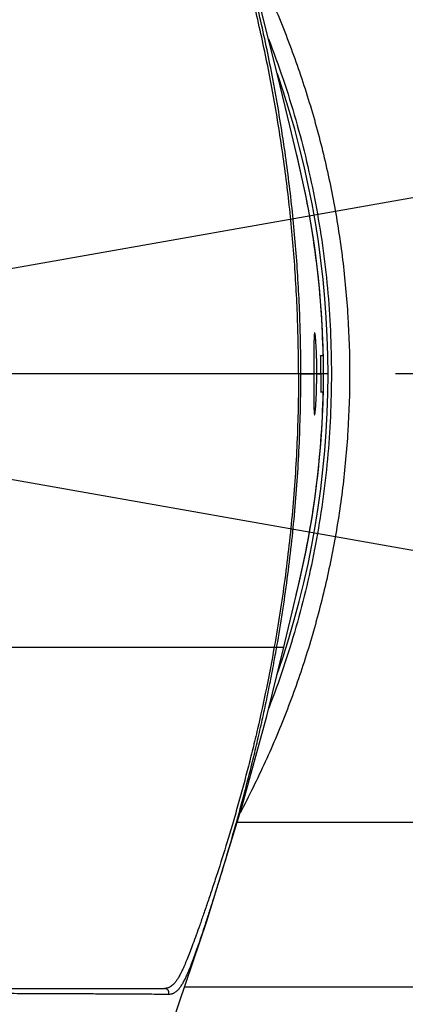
# Model space of a CAD drawing. Header units: millimetres. Extents: x 5828 to 6704, y 123 to 421.
# Tile 197 of 256: x 6562.79 to 6564.9, y 210.88 to 216.29. Entities that reach past the tile are written whole.
import ezdxf

# ---------------------------------------------------------------- set-up
doc = ezdxf.new("R2010")
doc.units = ezdxf.units.MM
doc.linetypes.add('CENTER', pattern=[0.6, 0.375, -0.075, 0.075, -0.075])
for name, color, linetype in [('中心线', 7, 'Continuous'), ('外形图', 7, 'Continuous'), ('尺寸标注', 7, 'Continuous'), ('运动范围', 7, 'Continuous')]:
    doc.layers.add(name, color=color, linetype=linetype)
doc.styles.add('微软雅黑', font='msyh.ttc', dxfattribs={"height": 1.5})
doc.dimstyles.new('尺寸标注_1_20比例', dxfattribs={"dimtxt": 1.5, "dimasz": 1.25, "dimexe": 0.5, "dimexo": 0.4, "dimgap": 0.5, "dimtad": 1, "dimdec": 1, "dimlfac": 20, "dimdsep": 46, "dimtxsty": '微软雅黑', "dimcen": 0.09, "dimadec": 0, "dimazin": 0, "dimtp": 0.01, "dimtm": 0.01, "dimtfac": 1, "dimtdec": 1, "dimtofl": 0, "dimtmove": 0, "dimatfit": 3, "dimfxl": 1, "dimtolj": 1, "dimarcsym": 0})

# ---------------------------------------------------------------- blocks, each defined once
blk = doc.blocks.new('*D1145')
at = {"layer": 'Defpoints', "color": 0}
for p in [(6564.9775, 227.1499), (6618.6004, 224.7716), (6488.2514, 214.3423), (6559.4529, 214.3423), (6635.7237, 214.3423)]:
    blk.add_point(p, dxfattribs=at)
at = {"layer": '尺寸标注', "color": 0, "lineweight": -2}
blk.add_arc((6559.4529, 214.3423), 13.9483, 15.13637, 174.86363, dxfattribs=at)
at = {"layer": '尺寸标注', "color": 0}
for points in [[(6572.7139, 217.9391), (6573.1206, 218.0298), (6573.1893, 216.7644)], [(6545.3524, 215.6004), (6545.7687, 215.5817), (6545.5045, 214.3423)]]:
    blk.add_solid(points, dxfattribs=at)
at = {"layer": '尺寸标注', "color": 0, "insert": (6557.2583, 229.4032), "char_height": 1.5, "attachment_point": 5, "rotation": 8.2904, "style": '微软雅黑'}
blk.add_mtext('\\A1;{\\fAlibaba PuHuiTi 3.0 55 Regular|b0|i0|c134|p18;-\\A1;170%%d}', dxfattribs=at)
blk = doc.blocks.new('*D1146')
at = {"layer": 'Defpoints', "color": 0}
for p in [(6488.2514, 214.3423), (6559.4529, 214.3423), (6635.7237, 214.3423), (6618.6004, 203.913), (6564.9841, 201.5194)]:
    blk.add_point(p, dxfattribs=at)
at = {"layer": '尺寸标注', "color": 0, "lineweight": -2}
blk.add_arc((6559.4529, 214.3423), 13.965, 185.13022, 344.86978, dxfattribs=at)
at = {"layer": '尺寸标注', "color": 0}
for points in [[(6545.7519, 213.1029), (6545.3356, 213.0842), (6545.4878, 214.3423)], [(6573.1371, 210.6519), (6572.7305, 210.7426), (6573.2057, 211.9173)]]:
    blk.add_solid(points, dxfattribs=at)
at = {"layer": '尺寸标注', "color": 0, "insert": (6555.4094, 202.3101), "char_height": 1.5, "attachment_point": 5, "rotation": 341.4248, "style": '微软雅黑'}
blk.add_mtext('\\A1;{\\fAlibaba PuHuiTi 3.0 55 Regular|b0|i0|c134|p18;+\\A1;170%%d}', dxfattribs=at)

msp = doc.modelspace()

# ---------------------------------------------------------------- linework, layer by layer
at = {"layer": '中心线', "linetype": 'CENTER', "ltscale": 5}
msp.add_line((6635.7237, 214.3423), (6488.2514, 214.3423), dxfattribs=at)
at = {"layer": '外形图', "linetype": 'ByBlock'}
for p, q in [((6564.438, 214.4423), (6564.4519, 214.4423)), ((6564.3164, 214.3423), (6562.7877, 214.3423)), ((6564.3292, 214.3423), (6564.3164, 214.3423)), ((6564.329, 214.3423), (6564.4003, 214.3423)), ((6564.4171, 214.3423), (6564.4394, 214.3423)), ((6564.4519, 214.2423), (6564.438, 214.2423)), ((6562.7346, 212.8423), (6564.2361, 212.8423)), ((6564.1416, 212.4624), (6564.2361, 212.8423)), ((6564.1836, 212.8443), (6564.1832, 212.8423)), ((6564.1965, 212.8396), (6564.1969, 212.8423)), ((6564.1971, 212.8423), (6564.1981, 212.8479)), ((6567.3529, 211.879), (6563.979, 211.879)), ((6561.9008, 210.9673), (6563.5803, 210.9673)), ((6567.3529, 210.9735), (6563.6901, 210.9735))]:
    msp.add_line(p, q, dxfattribs=at)
for points in [[(6564.3143, 215.5115), (6564.269, 215.7034), (6564.2034, 215.9772), (6564.1088, 216.3473), (6563.9706, 216.8389), (6563.7793, 217.4515), (6563.531, 218.1797), (6563.2365, 218.9965)], [(6564.2356, 212.8423), (6564.2413, 212.866), (6564.2807, 213.0329), (6564.3123, 213.1651)], [(6563.2366, 209.6882), (6563.5459, 210.5472), (6563.8129, 211.3365), (6564.007, 211.9704), (6564.1416, 212.4624)]]:
    msp.add_lwpolyline(points, dxfattribs=at)
for radius, start, end in [(5.0254, 340.7763, 19.1323), (5.0005, 345.9595, 13.9309)]:
    msp.add_arc((6559.4529, 214.3423), radius, start, end, dxfattribs=at)
for points, knots in [([(6564.3292, 214.3423), (6564.3292, 214.4529), (6564.326, 214.6188), (6564.3153, 214.8396), (6564.3041, 215.005), (6564.2896, 215.1699), (6564.272, 215.3342), (6564.2514, 215.4978), (6564.2277, 215.6606), (6564.2055, 215.7955), (6564.1864, 215.9029), (6564.1664, 216.0095), (6564.1398, 216.1417), (6564.1054, 216.2986), (6564.0689, 216.4527), (6564.0191, 216.6499), (6563.967, 216.8388), (6563.9145, 217.0175), (6563.8778, 217.1379), (6563.8485, 217.2312), (6563.8265, 217.2999), (6563.8114, 217.3466), (6563.7971, 217.39), (6563.7837, 217.4301), (6563.7711, 217.467), (6563.7594, 217.5007), (6563.7485, 217.5314), (6563.7382, 217.5593), (6563.7286, 217.5846), (6563.7195, 217.6074), (6563.7109, 217.628), (6563.7028, 217.6465), (6563.695, 217.6629), (6563.6875, 217.6776), (6563.6803, 217.6905), (6563.6732, 217.7019), (6563.6663, 217.7118), (6563.6595, 217.7203), (6563.6528, 217.7275), (6563.6461, 217.7336), (6563.6393, 217.7385), (6563.6325, 217.7424), (6563.6257, 217.7453), (6563.6187, 217.7472), (6563.6116, 217.7483), (6563.6069, 217.7485), (6563.6045, 217.7485)], [0, 0, 0, 0, 0.093968, 0.140938, 0.187874, 0.234759, 0.28157, 0.328288, 0.374884, 0.421321, 0.444467, 0.467557, 0.513507, 0.559046, 0.604005, 0.64806, 0.731825, 0.770487, 0.806293, 0.838763, 0.853635, 0.867545, 0.880476, 0.892446, 0.903472, 0.913574, 0.922795, 0.931194, 0.938832, 0.945771, 0.952068, 0.957766, 0.962914, 0.967556, 0.971741, 0.975513, 0.978912, 0.981978, 0.984758, 0.987297, 0.989644, 0.991842, 0.993934, 0.995964, 0.997974, 1, 1, 1, 1]), ([(6564.3164, 214.3423), (6564.3164, 214.4523), (6564.3121, 214.6724), (6564.2929, 215.0015), (6564.261, 215.3288), (6564.224, 215.5996), (6564.1886, 215.8143), (6564.1593, 215.9737), (6564.1274, 216.1314), (6564.093, 216.2869), (6564.0563, 216.4394), (6564.018, 216.5879), (6563.9784, 216.731), (6563.9385, 216.8673), (6563.8991, 216.9952), (6563.8612, 217.1133), (6563.8257, 217.2201), (6563.7978, 217.3017), (6563.7772, 217.3606), (6563.7632, 217.4001), (6563.7502, 217.4364), (6563.738, 217.4698), (6563.7266, 217.5002), (6563.716, 217.5278), (6563.7061, 217.5529), (6563.6967, 217.5755), (6563.6879, 217.596), (6563.6796, 217.6144), (6563.6717, 217.6308), (6563.6641, 217.6455), (6563.6567, 217.6585), (6563.6496, 217.6699), (6563.6426, 217.6798), (6563.6358, 217.6884), (6563.629, 217.6957), (6563.6223, 217.7019), (6563.6155, 217.7069), (6563.6087, 217.7108), (6563.6018, 217.7138), (6563.5949, 217.7159), (6563.5878, 217.717), (6563.583, 217.7173), (6563.5807, 217.7173)], [0, 0, 0, 0, 0.094232, 0.188362, 0.282261, 0.375748, 0.42226, 0.468542, 0.514514, 0.56003, 0.604897, 0.648795, 0.691341, 0.73205, 0.770412, 0.805942, 0.838189, 0.866834, 0.879726, 0.891669, 0.902687, 0.912805, 0.922052, 0.930482, 0.938155, 0.945131, 0.951468, 0.957214, 0.962412, 0.967108, 0.971347, 0.97517, 0.978619, 0.981737, 0.984569, 0.987156, 0.98954, 0.991765, 0.993878, 0.995927, 0.997955, 1, 1, 1, 1]), ([(6563.9947, 216.7546), (6564.0438, 216.6624), (6564.1363, 216.4749), (6564.2578, 216.1857), (6564.3614, 215.8894), (6564.4468, 215.5872), (6564.5136, 215.2802), (6564.5615, 214.9696), (6564.5904, 214.6566), (6564.5968, 214.447), (6564.5968, 214.3423)], [0, 0, 0, 0, 0.124783, 0.249637, 0.374563, 0.499556, 0.62461, 0.749711, 0.874847, 1, 1, 1, 1]), ([(6564.1512, 216.1823), (6564.1796, 216.1093), (6564.2332, 215.9619), (6564.3031, 215.7373), (6564.3625, 215.5096), (6564.4114, 215.2793), (6564.4495, 215.0469), (6564.4768, 214.8129), (6564.4932, 214.5779), (6564.4968, 214.4208), (6564.4968, 214.3423)], [0, 0, 0, 0, 0.124847, 0.249749, 0.374703, 0.499703, 0.624741, 0.74981, 0.8749, 1, 1, 1, 1]), ([(6564.452, 214.4423), (6564.4502, 214.5323), (6564.4418, 214.7121), (6564.4146, 214.9807), (6564.3728, 215.2476), (6564.3354, 215.4239), (6564.3143, 215.5115)], [0, 0, 0, 0, 0.249925, 0.499697, 0.749646, 1, 1, 1, 1]), ([(6564.4051, 214.5673), (6564.405, 214.5673), (6564.405, 214.5673), (6564.4048, 214.5672), (6564.4048, 214.5671), (6564.4046, 214.567), (6564.4044, 214.5666), (6564.4043, 214.5662), (6564.4041, 214.5656), (6564.4039, 214.5648), (6564.4037, 214.5639), (6564.4035, 214.5625), (6564.4032, 214.5604), (6564.4029, 214.5574), (6564.4027, 214.554), (6564.4023, 214.5484), (6564.4019, 214.5401), (6564.4015, 214.5288), (6564.4012, 214.5157), (6564.401, 214.5009), (6564.4008, 214.4846), (6564.4006, 214.4669), (6564.4005, 214.448), (6564.4005, 214.4281), (6564.4003, 214.4074), (6564.4001, 214.386), (6564.3999, 214.3643), (6564.3999, 214.3496), (6564.3999, 214.3423)], [0, 0, 0, 0, 0.000452, 0.000947, 0.001523, 0.002204, 0.003932, 0.006193, 0.009013, 0.0124, 0.016362, 0.0209, 0.031708, 0.04482, 0.060226, 0.077893, 0.119808, 0.170158, 0.228516, 0.294312, 0.366868, 0.445502, 0.529483, 0.618016, 0.710302, 0.805453, 0.902388, 1, 1, 1, 1]), ([(6564.4165, 214.3423), (6564.4165, 214.3496), (6564.4165, 214.3643), (6564.4166, 214.3825), (6564.4165, 214.3969), (6564.4164, 214.4076), (6564.4162, 214.4181), (6564.4159, 214.4317), (6564.4154, 214.4481), (6564.4147, 214.464), (6564.4141, 214.4763), (6564.4135, 214.4876), (6564.4128, 214.5009), (6564.4118, 214.5157), (6564.4109, 214.5288), (6564.4099, 214.5401), (6564.409, 214.5484), (6564.4083, 214.554), (6564.4078, 214.5574), (6564.4073, 214.5604), (6564.4069, 214.5625), (6564.4066, 214.5639), (6564.4064, 214.5648), (6564.4061, 214.5656), (6564.4059, 214.5662), (6564.4057, 214.5666), (6564.4056, 214.5669), (6564.4054, 214.5671), (6564.4052, 214.5673), (6564.4051, 214.5673)], [0, 0, 0, 0, 0.097497, 0.194316, 0.242123, 0.289343, 0.335842, 0.381506, 0.469934, 0.553831, 0.593829, 0.632398, 0.704908, 0.770684, 0.82906, 0.879473, 0.921497, 0.939233, 0.954717, 0.967916, 0.978816, 0.983403, 0.987414, 0.990853, 0.993722, 0.996034, 0.996987, 0.997811, 1, 1, 1, 1]), ([(6564.439, 214.3423), (6564.439, 214.3465), (6564.4389, 214.3548), (6564.4388, 214.3652), (6564.4387, 214.3735), (6564.4387, 214.3798), (6564.4387, 214.386), (6564.4387, 214.3923), (6564.4387, 214.3985), (6564.4387, 214.4048), (6564.4387, 214.411), (6564.4386, 214.4173), (6564.4385, 214.4235), (6564.4383, 214.4319), (6564.4381, 214.4381), (6564.438, 214.4423)], [0, 0, 0, 0, 0.124998, 0.249999, 0.312499, 0.375, 0.437501, 0.500004, 0.562505, 0.625003, 0.687499, 0.749996, 0.812495, 0.874997, 1, 1, 1, 1]), ([(6564.5968, 214.3423), (6564.5968, 214.2376), (6564.5904, 214.0282), (6564.5616, 213.7154), (6564.5137, 213.405), (6564.447, 213.0982), (6564.3618, 212.7962), (6564.2583, 212.5002), (6564.137, 212.2111), (6564.0446, 212.0238), (6563.9956, 211.9316)], [0, 0, 0, 0, 0.125153, 0.250288, 0.37539, 0.500443, 0.625437, 0.750363, 0.875217, 1, 1, 1, 1]), ([(6564.4968, 214.3423), (6564.4968, 214.264), (6564.4932, 214.1073), (6564.4769, 213.8728), (6564.4497, 213.6393), (6564.4118, 213.4074), (6564.3631, 213.1776), (6564.304, 212.9504), (6564.2343, 212.7262), (6564.1811, 212.5791), (6564.1528, 212.5062)], [0, 0, 0, 0, 0.1251, 0.250189, 0.375258, 0.500296, 0.625296, 0.75025, 0.875152, 1, 1, 1, 1]), ([(6564.3164, 214.3423), (6564.3164, 214.2163), (6564.3108, 213.9644), (6564.2856, 213.5878), (6564.2438, 213.2141), (6564.2053, 212.967), (6564.1836, 212.8443)], [0, 0, 0, 0, 0.251098, 0.501834, 0.75174, 1, 1, 1, 1]), ([(6564.1981, 212.8479), (6564.2088, 212.909), (6564.229, 213.0318), (6564.2556, 213.2169), (6564.2782, 213.403), (6564.2968, 213.5899), (6564.3113, 213.7775), (6564.3216, 213.9655), (6564.3278, 214.1538), (6564.3292, 214.2795), (6564.3292, 214.3423)], [0, 0, 0, 0, 0.124001, 0.248492, 0.373327, 0.498404, 0.623665, 0.749058, 0.874524, 1, 1, 1, 1]), ([(6564.3999, 214.3423), (6564.3999, 214.3277), (6564.3999, 214.3059), (6564.3999, 214.2772), (6564.4, 214.2564), (6564.4001, 214.2365), (6564.4002, 214.2177), (6564.4003, 214.2), (6564.4005, 214.1837), (6564.4008, 214.1689), (6564.4011, 214.1558), (6564.4014, 214.1445), (6564.4018, 214.1362), (6564.4022, 214.1306), (6564.4024, 214.1271), (6564.4027, 214.1242), (6564.403, 214.1221), (6564.4032, 214.1207), (6564.4034, 214.1198), (6564.4036, 214.119), (6564.4037, 214.1184), (6564.4039, 214.1179), (6564.4041, 214.1176), (6564.4042, 214.1174), (6564.4043, 214.1174), (6564.4044, 214.1173), (6564.4045, 214.1173), (6564.4045, 214.1173)], [0, 0, 0, 0, 0.19456, 0.289718, 0.382009, 0.470548, 0.554534, 0.633173, 0.705732, 0.77153, 0.82989, 0.880241, 0.922158, 0.939825, 0.95523, 0.968341, 0.979146, 0.983682, 0.987641, 0.991026, 0.993841, 0.996097, 0.997818, 0.998495, 0.999066, 0.999555, 1, 1, 1, 1]), ([(6564.4045, 214.1173), (6564.4047, 214.1173), (6564.4049, 214.1175), (6564.405, 214.1177), (6564.4052, 214.118), (6564.4054, 214.1184), (6564.4056, 214.119), (6564.4058, 214.1198), (6564.406, 214.1207), (6564.4064, 214.1221), (6564.4068, 214.1242), (6564.4072, 214.1271), (6564.4077, 214.1306), (6564.4084, 214.1362), (6564.4093, 214.1445), (6564.4103, 214.1558), (6564.4113, 214.1689), (6564.4122, 214.1837), (6564.4131, 214.2), (6564.4139, 214.2176), (6564.4147, 214.2365), (6564.4153, 214.2564), (6564.4158, 214.2772), (6564.4163, 214.3059), (6564.4165, 214.3277), (6564.4165, 214.3423)], [0, 0, 0, 0, 0.002169, 0.002989, 0.003939, 0.006246, 0.009112, 0.012548, 0.016557, 0.021142, 0.032039, 0.045235, 0.060717, 0.078451, 0.120473, 0.170889, 0.229272, 0.295055, 0.367568, 0.446134, 0.530028, 0.61846, 0.710637, 0.805677, 1, 1, 1, 1]), ([(6564.439, 214.3423), (6564.439, 214.334), (6564.439, 214.3215), (6564.4389, 214.3048), (6564.4387, 214.2881), (6564.4385, 214.2673), (6564.4382, 214.2506), (6564.4381, 214.2423)], [0, 0, 0, 0, 0.25, 0.375, 0.5, 0.75, 1, 1, 1, 1]), ([(6564.3123, 213.1651), (6564.3337, 213.2533), (6564.3717, 213.4309), (6564.414, 213.6998), (6564.4416, 213.9705), (6564.4501, 214.1517), (6564.4519, 214.2423)], [0, 0, 0, 0, 0.250359, 0.500311, 0.750079, 1, 1, 1, 1]), ([(6564.1832, 212.8423), (6564.1697, 212.7665), (6564.141, 212.6161), (6564.1004, 212.4299), (6564.0655, 212.2834), (6564.0385, 212.1759), (6564.0108, 212.0708), (6563.9825, 211.9685), (6563.9539, 211.8695), (6563.9168, 211.7459), (6563.8799, 211.6288), (6563.8439, 211.519), (6563.8191, 211.4452), (6563.796, 211.3778), (6563.7747, 211.3168), (6563.7553, 211.2622), (6563.7377, 211.2139), (6563.7217, 211.1715), (6563.7072, 211.1345), (6563.6958, 211.1069), (6563.6873, 211.0871), (6563.6813, 211.0739), (6563.6755, 211.0617), (6563.6699, 211.0504), (6563.6645, 211.0401), (6563.6593, 211.0306), (6563.6541, 211.0219), (6563.649, 211.014), (6563.6441, 211.0068), (6563.6392, 211.0004), (6563.6343, 210.9946), (6563.6281, 210.988), (6563.6203, 210.981), (6563.612, 210.9756), (6563.6054, 210.9723), (6563.6004, 210.9704), (6563.5955, 210.969), (6563.5905, 210.968), (6563.5854, 210.9674), (6563.582, 210.9673), (6563.5803, 210.9673)], [0, 0, 0, 0, 0.115719, 0.230015, 0.28639, 0.341985, 0.396544, 0.44981, 0.501509, 0.551304, 0.643829, 0.685964, 0.725008, 0.760758, 0.793128, 0.822094, 0.847783, 0.870385, 0.89019, 0.907497, 0.915292, 0.922553, 0.92931, 0.935594, 0.941433, 0.946861, 0.951906, 0.956595, 0.960951, 0.965, 0.968769, 0.972286, 0.978679, 0.984426, 0.98713, 0.989755, 0.992329, 0.994879, 0.997428, 1, 1, 1, 1]), ([(6563.6045, 210.9361), (6563.6079, 210.9361), (6563.613, 210.9365), (6563.6197, 210.9378), (6563.6246, 210.9392), (6563.6295, 210.9411), (6563.6344, 210.9435), (6563.6392, 210.9463), (6563.644, 210.9497), (6563.6488, 210.9536), (6563.6554, 210.9598), (6563.6618, 210.9671), (6563.668, 210.9754), (6563.673, 210.9826), (6563.678, 210.9905), (6563.6831, 210.9992), (6563.6883, 211.0087), (6563.6936, 211.0192), (6563.6991, 211.0305), (6563.7048, 211.0429), (6563.7107, 211.0563), (6563.7168, 211.0707), (6563.7231, 211.0863), (6563.7322, 211.1095), (6563.7443, 211.1418), (6563.7598, 211.185), (6563.7769, 211.2343), (6563.7956, 211.29), (6563.8161, 211.3524), (6563.8383, 211.4214), (6563.8622, 211.4969), (6563.8875, 211.5786), (6563.914, 211.666), (6563.9413, 211.7585), (6563.9692, 211.8554), (6563.9972, 211.9562), (6564.0251, 212.0602), (6564.0525, 212.1668), (6564.0793, 212.2757), (6564.1051, 212.3862), (6564.1299, 212.4981), (6564.1535, 212.6111), (6564.1758, 212.7251), (6564.1897, 212.8014), (6564.1965, 212.8396)], [0, 0, 0, 0, 0.005057, 0.007571, 0.010106, 0.012689, 0.015346, 0.018108, 0.021002, 0.024056, 0.027296, 0.034454, 0.038436, 0.042726, 0.047352, 0.05234, 0.057718, 0.06351, 0.069748, 0.076461, 0.083681, 0.091437, 0.099758, 0.108674, 0.128438, 0.151034, 0.17677, 0.205862, 0.238353, 0.274266, 0.313555, 0.355979, 0.401268, 0.449116, 0.499162, 0.551049, 0.604451, 0.659053, 0.714587, 0.770846, 0.827633, 0.884803, 0.942282, 1, 1, 1, 1]), ([(6561.9082, 210.9421), (6561.9796, 210.9421), (6562.1159, 210.942), (6562.3602, 210.9418), (6562.5768, 210.9413), (6562.7678, 210.9405), (6562.9207, 210.9398), (6563.0605, 210.9392), (6563.1885, 210.9387), (6563.2712, 210.9383), (6563.3454, 210.9379), (6563.4116, 210.9375), (6563.4702, 210.9372), (6563.5214, 210.9368), (6563.5654, 210.9365), (6563.5923, 210.9363), (6563.6045, 210.9361)], [0, 0, 0, 0, 0.126282, 0.240988, 0.432197, 0.509234, 0.578807, 0.702568, 0.756583, 0.805223, 0.848809, 0.887751, 0.92227, 0.952474, 0.97838, 1, 1, 1, 1]), ([(6563.6045, 210.9361), (6563.6049, 210.9378), (6563.6053, 210.9404), (6563.6053, 210.944), (6563.6049, 210.9468), (6563.6042, 210.9497), (6563.6028, 210.9534), (6563.6002, 210.9578), (6563.5966, 210.9614), (6563.5933, 210.9637), (6563.5899, 210.9655), (6563.5856, 210.9669), (6563.582, 210.9673), (6563.5803, 210.9673)], [0, 0, 0, 0, 0.113952, 0.17445, 0.23698, 0.301463, 0.367388, 0.500944, 0.634353, 0.700102, 0.764352, 0.886631, 1, 1, 1, 1])]:
    msp.add_open_spline(points, degree=3, knots=knots, dxfattribs=at)
at = {"layer": '运动范围'}
for q in [(6618.6004, 224.7716), (6618.6004, 203.913)]:
    msp.add_line((6559.4529, 214.3423), q, dxfattribs=at)
msp.add_arc((6559.4529, 214.3423), 60.06, 10, 350, dxfattribs=at)

# ---------------------------------------------------------------- dimensions: what is measured, and where the dimension line sits
at = {"layer": '尺寸标注'}
for base, line2, text, picture, middle in [((6564.9775, 227.1499), ((6559.4529, 214.3423), (6618.6004, 224.7716)), '\\A1;{\\fAlibaba PuHuiTi 3.0 55 Regular|b0|i0|c134|p18;-<>}', '*D1145', (6557.4417, 228.1449)), ((6564.9841, 201.5194), ((6559.4529, 214.3423), (6618.6004, 203.913)), '\\A1;{\\fAlibaba PuHuiTi 3.0 55 Regular|b0|i0|c134|p18;+<>}', '*D1146', (6555.0043, 201.1047))]:
    dim = msp.add_angular_dim_2l(base=base, line1=((6635.7237, 214.3423), (6488.2514, 214.3423)), line2=line2, text=text, dimstyle='尺寸标注_1_20比例', dxfattribs=at)
    dim.commit()
    dim.dimension.update_dxf_attribs({"geometry": picture, "text_midpoint": middle, "dimtype": 162})

doc.saveas('drawing.dxf')
